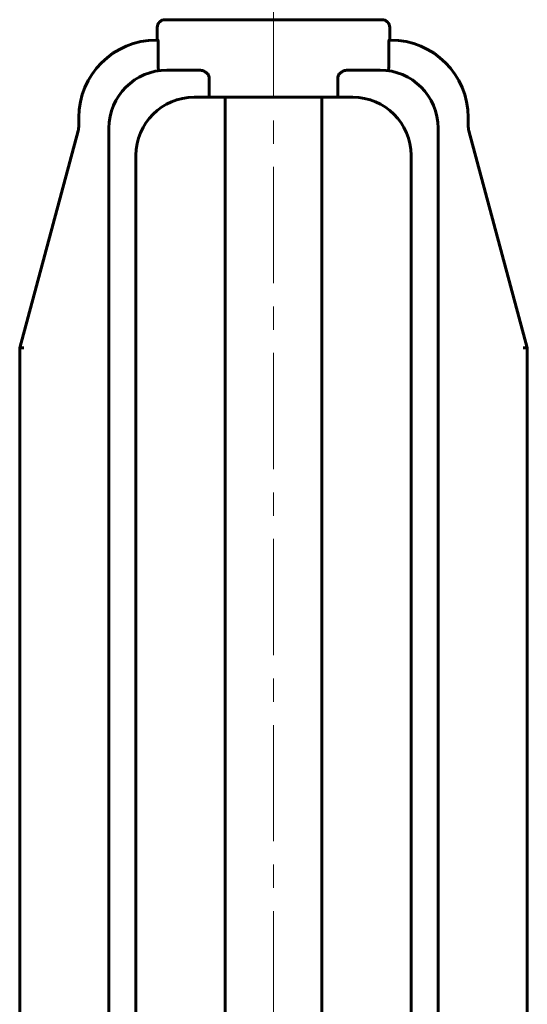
# Model space of a CAD drawing. Header units: millimetres. Extents: x 0 to 594, y 0 to 420.
# Tile 8 of 16: x 227 to 260, y 275 to 338. Entities that reach past the tile are written whole.
import ezdxf

# ---------------------------------------------------------------- set-up
doc = ezdxf.new("R2010")
doc.units = ezdxf.units.MM
doc.linetypes.add('K5LT_AXLED', pattern=[12, 7.5, -1.5, 1.5, -1.5])
doc.linetypes.add('K5LT_BASIC', pattern=[0])
doc.layers.add('Системный слой (1)', color=251, linetype='Continuous', true_color=0x6c6c6c)

msp = doc.modelspace()

# ---------------------------------------------------------------- linework, layer by layer
at = {"layer": 'Системный слой (1)', "color": 30, "linetype": 'K5LT_AXLED', "lineweight": 18, "true_color": 0xff8000}
msp.add_line((243.405, 213.158), (243.405, 353.783), dxfattribs=at)
at = {"layer": 'Системный слой (1)', "color": 143, "linetype": 'K5LT_BASIC', "lineweight": 60, "true_color": 0x33acca}
for p, q in [((250.405, 338.158), (236.405, 338.158)), ((235.905, 336.847), (235.905, 337.658)), ((250.905, 336.847), (250.905, 337.658)), ((235.9426, 336.847), (235.844, 336.847)), ((250.966, 336.847), (250.8674, 336.847)), ((235.9719, 335.1184), (235.9719, 336.597)), ((250.838, 336.597), (250.838, 335.1184)), ((238.5896, 334.908), (236.533, 334.908)), ((250.277, 334.908), (248.2203, 334.908)), ((239.2592, 333.158), (239.2592, 334.408)), ((247.5508, 334.408), (247.5508, 333.158)), ((238.283, 333.158), (239.2592, 333.158)), ((247.5508, 333.158), (239.2592, 333.158)), ((240.28, 259.033), (240.28, 333.158)), ((246.53, 259.033), (246.53, 333.158)), ((247.5508, 333.158), (248.527, 333.158)), ((230.844, 331.847), (230.844, 331.3232)), ((255.966, 331.3232), (255.966, 331.847)), ((230.801, 330.9984), (227.0299, 316.984)), ((232.783, 331.158), (232.783, 255.908)), ((254.027, 331.158), (254.027, 255.908)), ((259.78, 316.984), (256.0089, 330.9984)), ((234.533, 329.408), (234.533, 255.408)), ((252.277, 329.408), (252.277, 255.408)), ((227.2888, 316.984), (227.0299, 316.984)), ((227.0299, 316.984), (227.0299, 264.234)), ((259.78, 316.984), (259.5211, 316.984)), ((259.78, 316.984), (259.78, 264.234))]:
    msp.add_line(p, q, dxfattribs=at)
for centre, radius, start, end in [((236.405, 337.658), 0.5, 90, 180), ((250.405, 337.658), 0.5, 0, 90), ((235.844, 331.847), 5, 90, 180), ((250.966, 331.847), 5, 0, 90), ((236.533, 331.158), 3.75, 90, 180), ((250.277, 331.158), 3.75, 0, 90), ((238.283, 329.408), 3.75, 90, 180), ((248.527, 329.408), 3.75, 0, 90), ((229.594, 331.3232), 1.25, 344.939221, 0), ((257.216, 331.3232), 1.25, 180, 195.060779)]:
    msp.add_arc(centre, radius, start, end, dxfattribs=at)
for points, knots in [([(235.9426, 336.847), (235.9457, 336.847), (235.9493, 336.8407), (235.9563, 336.8151), (235.9597, 336.7958), (235.9652, 336.7514), (235.9677, 336.7233), (235.9711, 336.6618), (235.9719, 336.6283), (235.9719, 336.597)], [-0.15117616, -0.15117616, -0.15117616, -0.15117616, -0.11325497, -0.11325497, -0.07533377, -0.07533377, -0.03766689, -0.03766689, 0, 0, 0, 0]), ([(250.838, 336.597), (250.838, 336.6283), (250.8389, 336.6618), (250.8422, 336.7233), (250.8447, 336.7514), (250.8502, 336.7958), (250.8536, 336.8151), (250.8606, 336.8407), (250.8642, 336.847), (250.8674, 336.847)], [0, 0, 0, 0, 0.03766689, 0.03766689, 0.07533377, 0.07533377, 0.11325497, 0.11325497, 0.15117616, 0.15117616, 0.15117616, 0.15117616]), ([(235.9719, 335.1184), (235.9719, 335.1178), (235.9719, 335.1171), (235.972, 335.0836), (235.9729, 335.0512), (235.9763, 334.9914), (235.9788, 334.9645), (235.9853, 334.9196), (235.9892, 334.9019), (235.9983, 334.8776), (236.0034, 334.8714), (236.0091, 334.8712), (236.0095, 334.8713), (236.0099, 334.8713)], [0.16017648, 0.16017648, 0.16017648, 0.16017648, 0.16098555, 0.16098555, 0.20034912, 0.20034912, 0.23894628, 0.23894628, 0.27715308, 0.27715308, 0.31576368, 0.31576368, 0.31855144, 0.31855144, 0.31855144, 0.31855144]), ([(238.5896, 334.908), (238.6626, 334.908), (238.7433, 334.8963), (238.9017, 334.8469), (238.9795, 334.8094), (239.0994, 334.7237), (239.1533, 334.6737), (239.2133, 334.5835), (239.2298, 334.551), (239.2528, 334.482), (239.2592, 334.4456), (239.2592, 334.408)], [-0.40919424, -0.40919424, -0.40919424, -0.40919424, -0.29492824, -0.29492824, -0.18066225, -0.18066225, -0.09033112, -0.09033112, -0.04516556, -0.04516556, 0, 0, 0, 0]), ([(247.5508, 334.408), (247.5508, 334.4456), (247.5572, 334.482), (247.5802, 334.551), (247.5967, 334.5835), (247.6567, 334.6737), (247.7105, 334.7237), (247.8305, 334.8094), (247.9083, 334.8469), (248.0667, 334.8963), (248.1473, 334.908), (248.2203, 334.908)], [0, 0, 0, 0, 0.04516556, 0.04516556, 0.09033112, 0.09033112, 0.18066225, 0.18066225, 0.29492824, 0.29492824, 0.40919424, 0.40919424, 0.40919424, 0.40919424]), ([(250.8001, 334.8713), (250.8052, 334.8706), (250.8102, 334.8755), (250.8194, 334.8969), (250.8235, 334.9136), (250.8302, 334.9565), (250.8329, 334.9823), (250.8366, 335.0401), (250.8377, 335.0716), (250.838, 335.1087), (250.838, 335.1135), (250.838, 335.1184)], [0.31914275, 0.31914275, 0.31914275, 0.31914275, 0.35635269, 0.35635269, 0.39481362, 0.39481362, 0.43299372, 0.43299372, 0.47168119, 0.47168119, 0.47755824, 0.47755824, 0.47755824, 0.47755824])]:
    msp.add_open_spline(points, degree=3, knots=knots, dxfattribs=at)

doc.saveas('drawing.dxf')
